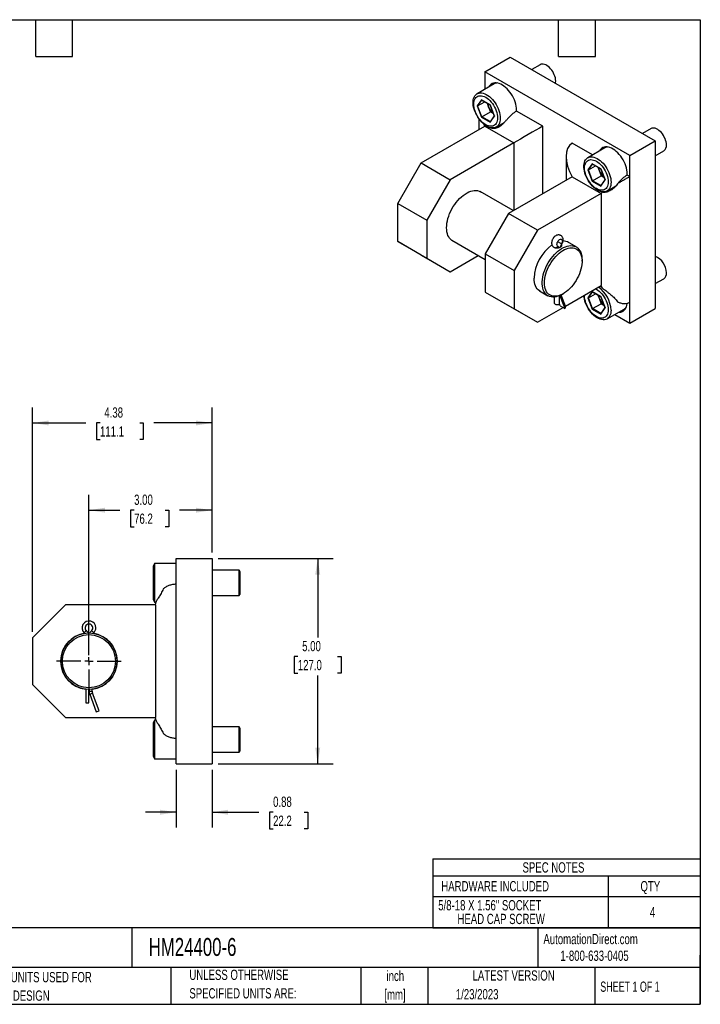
# Model space of a CAD drawing. Header units: inches. Extents: x 0.7 to 32.3, y 0.7 to 24.8.
# Tile 2 of 2: x 15.7 to 32.3, y 0.7 to 24.8. Entities that reach past the tile are written whole.
import ezdxf

# ---------------------------------------------------------------- set-up
doc = ezdxf.new("R2010")
doc.units = ezdxf.units.IN
doc.header["$LTSCALE"] = 3
doc.header["$MEASUREMENT"] = 0
doc.linetypes.add('CENTERX2', pattern=[0.8, 0.5, -0.1, 0.1, -0.1])
doc.layers.add('CENTER', color=40, linetype='CENTERX2')
doc.layers.add('DIMENSIONS', color=140, linetype='Continuous', lineweight=25)
doc.layers.add('TEXT', color=140, linetype='Continuous', lineweight=25)
doc.styles.add('SLDTEXTSTYLE0', font='TXT', dxfattribs={"width": 0.7})
doc.styles.add('SLDTEXTSTYLE1', font='TXT', dxfattribs={"width": 0.65})
doc.dimstyles.new('SLDDIMSTYLE0', dxfattribs={"dimtxt": 0.254883, "dimasz": 0.39, "dimexe": 0, "dimexo": 0.0625, "dimgap": 0.063721, "dimtad": 0, "dimtih": 1, "dimtoh": 1, "dimrnd": 1e-09, "dimzin": 12, "dimdsep": 46, "dimtxsty": 'SLDTEXTSTYLE0', "dimsah": 1, "dimcen": 0.09, "dimadec": 0, "dimazin": 3, "dimtfac": 1, "dimtofl": 0, "dimtmove": 0, "dimatfit": 3, "dimfxl": 0, "dimfrac": 2, "dimtolj": 1, "dimtzin": 12, "dimarcsym": 0})
doc.dimstyles.new('SLDDIMSTYLE1', dxfattribs={"dimtxt": 0.254883, "dimasz": 0.39, "dimexe": 0, "dimexo": 0.0625, "dimgap": 0.063721, "dimtad": 0, "dimtih": 1, "dimtoh": 1, "dimrnd": 1e-09, "dimzin": 4, "dimdsep": 46, "dimtxsty": 'SLDTEXTSTYLE0', "dimsah": 1, "dimcen": 0.09, "dimadec": 0, "dimazin": 1, "dimtfac": 1, "dimtofl": 0, "dimtmove": 0, "dimatfit": 3, "dimfxl": 0, "dimfrac": 2, "dimtolj": 1, "dimtzin": 12, "dimarcsym": 0})
doc.dimstyles.new('SLDDIMSTYLE2', dxfattribs={"dimtxt": 0.254883, "dimasz": 0.39, "dimexe": 0, "dimexo": 0.0625, "dimgap": 0.063721, "dimtad": 0, "dimtih": 1, "dimtoh": 1, "dimrnd": 1e-09, "dimdsep": 46, "dimtxsty": 'SLDTEXTSTYLE0', "dimsah": 1, "dimcen": 0.09, "dimadec": 0, "dimazin": 2, "dimtfac": 1, "dimtmove": 0, "dimatfit": 0, "dimfxl": 0, "dimfrac": 2, "dimtolj": 1, "dimtzin": 12, "dimarcsym": 0})

# ---------------------------------------------------------------- blocks, each defined once
blk = doc.blocks.new('SW_NOTE_0')
at = {"layer": 'TEXT', "color": 0, "char_height": 0.25, "attachment_point": 2, "style": 'SLDTEXTSTYLE0'}
for s, insert in [('inch', (0.375, 0.322)), ('[mm]', (0.367, -0.129))]:
    blk.add_mtext(s, dxfattribs=dict(at, insert=insert))
blk = doc.blocks.new('SW_NOTE_0_1')
at = {"layer": 'TEXT', "color": 0, "char_height": 0.25, "attachment_point": 1, "style": 'SLDTEXTSTYLE0'}
for s, insert in [('UNLESS OTHERWISE', (0, 0.322)), ('SPECIFIED UNITS ARE:', (0, -0.129))]:
    blk.add_mtext(s, dxfattribs=dict(at, insert=insert))
blk = doc.blocks.new('SW_NOTE_0_5')
at = {"layer": 'TEXT', "color": 0, "char_height": 0.25, "attachment_point": 1, "style": 'SLDTEXTSTYLE0'}
for s, insert in [('INCH UNITS USED FOR', (0, 0.322)), ('PART DESIGN', (0, -0.129))]:
    blk.add_mtext(s, dxfattribs=dict(at, insert=insert))
blk = doc.blocks.new('SW_TABLEANNOTATION_0')
at = {"layer": 'TEXT', "color": 0}
for p, q in [((0, 0), (0, -0.413)), ((0, 0), (4.28, 0)), ((4.28, 0), (6.525, 0)), ((6.525, 0), (6.525, -0.413)), ((0, -0.413), (0, -0.915)), ((0, -0.413), (4.28, -0.413)), ((4.28, -0.413), (4.28, -0.915)), ((4.28, -0.413), (6.525, -0.413)), ((6.525, -0.413), (6.525, -0.915)), ((0, -0.915), (0, -1.676)), ((0, -0.915), (4.28, -0.915)), ((4.28, -0.915), (4.28, -1.676)), ((4.28, -0.915), (6.525, -0.915)), ((6.525, -0.915), (6.525, -1.676)), ((0, -1.676), (4.28, -1.676)), ((4.28, -1.676), (6.525, -1.676))]:
    blk.add_line(p, q, dxfattribs=at)
at = {"layer": 'TEXT', "color": 0, "char_height": 0.25, "attachment_point": 1, "style": 'SLDTEXTSTYLE0'}
for s, insert in [('SPEC NOTES', (2.19, -0.082)), ('HARDWARE INCLUDED', (0.209, -0.54)), ('QTY', (5.066, -0.54)), ('5/8-18 X 1.56" SOCKET', (0.134, -1.004)), ('4', (5.296, -1.171)), ('HEAD CAP SCREW', (0.603, -1.338))]:
    blk.add_mtext(s, dxfattribs=dict(at, insert=insert))
blk = doc.blocks.new('_D_3')
at = {"layer": 'DIMENSIONS'}
for p, q in [((19.473, 6.463), (19.473, 5.057)), ((20.348, 6.463), (20.348, 5.057)), ((19.473, 5.432), (18.723, 5.432)), ((20.348, 5.432), (21.493, 5.432)), ((21.838, 5.432), (21.753, 5.432)), ((21.753, 5.432), (21.753, 5.027)), ((22.596, 5.432), (22.681, 5.432)), ((22.681, 5.432), (22.681, 5.027)), ((21.753, 5.027), (21.838, 5.027)), ((22.681, 5.027), (22.596, 5.027))]:
    blk.add_line(p, q, dxfattribs=at)
for points in [[(19.473, 5.432), (19.083, 5.492), (19.083, 5.372)], [(20.348, 5.432), (20.738, 5.372), (20.738, 5.492)]]:
    blk.add_solid(points, dxfattribs=at)
at = {"layer": 'DIMENSIONS', "char_height": 0.25, "attachment_point": 1, "style": 'SLDTEXTSTYLE0'}
for s, insert in [('0.88', (21.838, 5.812)), ('22.2', (21.838, 5.349))]:
    blk.add_mtext(s, dxfattribs=dict(at, insert=insert))
blk = doc.blocks.new('_D_4')
at = {"layer": 'DIMENSIONS'}
for p, q in [((17.348, 9.263), (17.348, 13.169)), ((20.348, 11.763), (20.348, 13.169)), ((17.348, 12.794), (18.104, 12.794)), ((18.449, 12.794), (18.363, 12.794)), ((18.363, 12.794), (18.363, 12.389)), ((19.206, 12.794), (19.292, 12.794)), ((19.292, 12.794), (19.292, 12.389)), ((20.348, 12.794), (19.552, 12.794)), ((18.363, 12.389), (18.449, 12.389)), ((19.292, 12.389), (19.206, 12.389))]:
    blk.add_line(p, q, dxfattribs=at)
for points in [[(17.348, 12.794), (17.738, 12.734), (17.738, 12.854)], [(20.348, 12.794), (19.958, 12.854), (19.958, 12.734)]]:
    blk.add_solid(points, dxfattribs=at)
at = {"layer": 'DIMENSIONS', "char_height": 0.25, "attachment_point": 1, "style": 'SLDTEXTSTYLE0'}
for s, insert in [('3.00', (18.449, 13.174)), ('76.2', (18.449, 12.712))]:
    blk.add_mtext(s, dxfattribs=dict(at, insert=insert))
blk = doc.blocks.new('_D_5')
at = {"layer": 'DIMENSIONS'}
for p, q in [((15.973, 9.833), (15.973, 15.295)), ((20.348, 11.763), (20.348, 15.295)), ((15.973, 14.92), (17.272, 14.92)), ((17.617, 14.92), (17.531, 14.92)), ((17.531, 14.92), (17.531, 14.515)), ((18.586, 14.92), (18.672, 14.92)), ((18.672, 14.92), (18.672, 14.515)), ((20.348, 14.92), (18.932, 14.92)), ((17.531, 14.515), (17.617, 14.515)), ((18.672, 14.515), (18.586, 14.515))]:
    blk.add_line(p, q, dxfattribs=at)
for points in [[(15.973, 14.92), (16.363, 14.86), (16.363, 14.98)], [(20.348, 14.92), (19.958, 14.98), (19.958, 14.86)]]:
    blk.add_solid(points, dxfattribs=at)
at = {"layer": 'DIMENSIONS', "char_height": 0.25, "attachment_point": 1, "style": 'SLDTEXTSTYLE0'}
for s, insert in [('4.38', (17.723, 15.3)), ('111.1', (17.617, 14.838))]:
    blk.add_mtext(s, dxfattribs=dict(at, insert=insert))
blk = doc.blocks.new('_D_6')
at = {"layer": 'DIMENSIONS'}
for p, q in [((20.498, 11.613), (23.301, 11.613)), ((22.926, 11.613), (22.926, 9.689)), ((22.441, 9.226), (22.355, 9.226)), ((22.355, 9.226), (22.355, 8.821)), ((23.41, 9.226), (23.496, 9.226)), ((23.496, 9.226), (23.496, 8.821)), ((22.355, 8.821), (22.441, 8.821)), ((22.926, 6.613), (22.926, 8.764)), ((23.496, 8.821), (23.41, 8.821)), ((20.498, 6.613), (23.301, 6.613))]:
    blk.add_line(p, q, dxfattribs=at)
for points in [[(22.926, 11.613), (22.866, 11.223), (22.986, 11.223)], [(22.926, 6.613), (22.986, 7.003), (22.866, 7.003)]]:
    blk.add_solid(points, dxfattribs=at)
at = {"layer": 'DIMENSIONS', "char_height": 0.25, "attachment_point": 1, "style": 'SLDTEXTSTYLE0'}
for s, insert in [('5.00', (22.547, 9.606)), ('127.0', (22.441, 9.144))]:
    blk.add_mtext(s, dxfattribs=dict(at, insert=insert))
blk = doc.blocks.new('SW_CENTERMARKSYMBOL_4')
at = {"layer": 'CENTER', "color": 0}
for p, q in [((0, 0.2), (0, 0.788)), ((-0.2, 0), (-0.788, 0)), ((0, 0), (-0.1, 0)), ((0, 0), (0, 0.1)), ((0, 0), (0, -0.1)), ((0, 0), (0.1, 0)), ((0.2, 0), (0.788, 0)), ((0, -0.2), (0, -0.788))]:
    blk.add_line(p, q, dxfattribs=at)

msp = doc.modelspace()

# ---------------------------------------------------------------- linework, layer by layer
for p, q in [((27.002, 23.478), (27.621, 23.835)), ((27.621, 23.835), (31.156, 21.794)), ((28.353, 23.653), (28.145, 23.533)), ((27.002, 23.478), (27.002, 23.055)), ((30.538, 21.437), (27.002, 23.478)), ((27.23, 23.186), (26.812, 22.945)), ((26.916, 22.798), (26.81, 22.647)), ((26.81, 22.647), (26.916, 22.374)), ((26.825, 22.647), (26.925, 22.789)), ((26.825, 22.647), (26.999, 22.747)), ((26.927, 22.384), (26.825, 22.647)), ((27.128, 22.676), (26.916, 22.798)), ((26.921, 22.792), (27.127, 22.673)), ((27.056, 22.714), (27.086, 22.636)), ((27.086, 22.636), (27.137, 22.505)), ((27.127, 22.673), (27.231, 22.406)), ((27.234, 22.402), (27.128, 22.676)), ((26.856, 22.336), (26.856, 22.073)), ((26.916, 22.374), (27.128, 22.251)), ((26.927, 22.384), (27.137, 22.505)), ((27.131, 22.266), (26.927, 22.384)), ((27.128, 22.251), (27.234, 22.402)), ((27.23, 22.408), (27.129, 22.264)), ((27.137, 22.505), (27.209, 22.464)), ((28.411, 22.154), (27.773, 22.523)), ((25.445, 21.258), (26.997, 22.154)), ((26.997, 22.154), (27.704, 21.746)), ((27.281, 22.133), (27.471, 22.242)), ((28.411, 20.509), (28.411, 22.154)), ((31.053, 22.094), (30.845, 21.974)), ((27.704, 21.746), (26.152, 20.85)), ((27.704, 21.746), (27.704, 20.101)), ((29.627, 21.452), (29.129, 21.74)), ((29.93, 21.627), (29.512, 21.386)), ((30.538, 21.437), (31.156, 21.794)), ((31.156, 21.794), (31.156, 17.711)), ((28.982, 21.416), (28.982, 20.839)), ((30.538, 17.354), (30.538, 21.437)), ((31.156, 21.434), (31.364, 21.554)), ((24.876, 20.272), (25.445, 21.258)), ((25.445, 21.258), (26.152, 20.85)), ((29.616, 21.24), (29.51, 21.089)), ((29.525, 21.088), (29.625, 21.231)), ((29.525, 21.088), (29.699, 21.188)), ((29.828, 21.117), (29.616, 21.24)), ((29.621, 21.233), (29.827, 21.114)), ((29.756, 21.155), (29.786, 21.078)), ((29.129, 20.923), (27.577, 20.028)), ((29.129, 20.923), (29.836, 20.515)), ((29.51, 21.089), (29.616, 20.815)), ((29.627, 20.825), (29.525, 21.088)), ((29.627, 20.825), (29.837, 20.946)), ((29.786, 21.078), (29.837, 20.946)), ((29.827, 21.114), (29.931, 20.847)), ((29.934, 20.843), (29.828, 21.117)), ((29.837, 20.946), (29.909, 20.905)), ((30.538, 20.927), (30.473, 20.964)), ((30.538, 17.865), (30.538, 20.927)), ((26.152, 20.85), (25.583, 19.864)), ((29.616, 20.815), (29.828, 20.692)), ((29.831, 20.707), (29.627, 20.825)), ((29.828, 20.692), (29.934, 20.843)), ((29.93, 20.849), (29.829, 20.705)), ((29.981, 20.574), (30.195, 20.697)), ((27.695, 20.096), (26.886, 20.563)), ((29.836, 20.515), (28.284, 19.619)), ((29.836, 20.515), (29.836, 18.27)), ((24.876, 20.272), (25.583, 19.864)), ((24.876, 19.342), (24.876, 20.272)), ((27.577, 20.028), (27.007, 19.041)), ((28.284, 19.619), (27.577, 20.028)), ((25.583, 19.864), (25.583, 18.934)), ((28.284, 19.619), (27.715, 18.633)), ((24.876, 19.342), (25.583, 18.934)), ((25.445, 19.013), (24.876, 19.342)), ((26.198, 19.372), (27.007, 18.905)), ((28.783, 19.229), (28.776, 19.233)), ((28.87, 19.283), (28.777, 19.337)), ((28.777, 19.232), (28.78, 19.231)), ((28.855, 19.232), (28.856, 19.23)), ((28.856, 19.23), (28.856, 19.227)), ((29.229, 19.21), (29.017, 19.332)), ((25.445, 19.013), (26.152, 18.605)), ((26.152, 18.605), (26.84, 19.002)), ((27.007, 19.041), (27.715, 18.633)), ((27.007, 19.041), (27.007, 18.111)), ((28.715, 19.186), (28.716, 19.186)), ((25.583, 18.934), (26.152, 18.605)), ((29.371, 18.863), (29.371, 18.895)), ((27.715, 18.633), (27.715, 17.703)), ((28.964, 17.767), (29.836, 18.27)), ((31.156, 18.316), (31.364, 18.436)), ((27.007, 18.111), (27.715, 17.703)), ((27.007, 18.111), (27.577, 17.782)), ((28.33, 18.141), (28.541, 18.019)), ((28.822, 17.816), (28.822, 18.021)), ((28.822, 18.01), (28.838, 18)), ((28.838, 18), (28.95, 17.711)), ((28.964, 17.767), (28.859, 18.039)), ((28.885, 18.053), (28.914, 18.07)), ((29.394, 18.015), (29.418, 18.001)), ((29.433, 18.015), (29.434, 18.038)), ((29.616, 18.122), (29.51, 17.971)), ((29.525, 17.97), (29.625, 18.113)), ((29.525, 17.97), (29.699, 18.07)), ((29.828, 17.999), (29.616, 18.122)), ((29.621, 18.115), (29.827, 17.996)), ((29.756, 18.038), (29.786, 17.96)), ((27.577, 17.782), (28.284, 17.374)), ((28.692, 17.988), (28.692, 17.85)), ((28.839, 17.774), (28.822, 17.82)), ((28.839, 17.774), (28.95, 17.711)), ((29.51, 17.971), (29.616, 17.697)), ((29.627, 17.707), (29.525, 17.97)), ((29.627, 17.707), (29.837, 17.828)), ((29.786, 17.96), (29.837, 17.828)), ((29.827, 17.997), (29.931, 17.729)), ((29.934, 17.726), (29.828, 17.999)), ((29.837, 17.828), (29.909, 17.787)), ((27.715, 17.703), (28.284, 17.374)), ((28.284, 17.374), (28.909, 17.734)), ((29.616, 17.697), (29.828, 17.575)), ((29.831, 17.589), (29.627, 17.707)), ((29.828, 17.575), (29.934, 17.726)), ((29.93, 17.731), (29.829, 17.587)), ((29.981, 17.456), (30.399, 17.697)), ((30.171, 17.566), (30.538, 17.354)), ((30.538, 17.354), (31.156, 17.711)), ((19.473, 6.613), (19.473, 11.613)), ((19.473, 11.613), (20.348, 11.613)), ((20.348, 11.613), (20.348, 6.613)), ((18.945, 11.492), (18.911, 11.432)), ((18.911, 11.432), (18.911, 10.614)), ((19.473, 11.492), (18.945, 11.492)), ((18.945, 11.492), (18.945, 11.023)), ((21.013, 11.334), (20.348, 11.334)), ((21.036, 11.294), (21.013, 11.334)), ((21.013, 11.023), (21.013, 11.334)), ((21.036, 10.751), (21.036, 11.294)), ((18.945, 11.023), (18.945, 10.554)), ((19.473, 7.238), (19.473, 10.988)), ((21.013, 10.711), (21.013, 11.023)), ((18.911, 10.614), (18.945, 10.554)), ((20.348, 10.711), (21.013, 10.711)), ((21.013, 10.711), (21.036, 10.751)), ((16.779, 10.488), (15.973, 9.683)), ((18.973, 10.488), (16.779, 10.488)), ((18.945, 10.554), (18.981, 10.554)), ((18.973, 10.488), (18.973, 7.738)), ((17.234, 9.804), (17.284, 9.858)), ((17.463, 9.804), (17.412, 9.858)), ((15.973, 9.683), (15.973, 8.544)), ((15.973, 8.544), (16.779, 7.738)), ((17.27, 8.43), (17.27, 8.096)), ((17.343, 8.096), (17.343, 8.426)), ((17.353, 8.425), (17.343, 8.425)), ((17.353, 8.426), (17.353, 8.384)), ((17.426, 8.384), (17.426, 8.43)), ((17.353, 8.384), (17.426, 8.384)), ((17.366, 8.31), (17.435, 8.335)), ((17.366, 8.31), (17.524, 7.876)), ((17.593, 7.901), (17.435, 8.335)), ((17.27, 8.096), (17.343, 8.096)), ((16.779, 7.738), (18.973, 7.738)), ((17.524, 7.876), (17.593, 7.901)), ((18.945, 7.673), (18.911, 7.613)), ((18.911, 7.613), (18.911, 6.795)), ((18.981, 7.673), (18.945, 7.673)), ((18.945, 7.673), (18.945, 7.204)), ((21.013, 7.516), (20.348, 7.516)), ((21.036, 7.476), (21.013, 7.516)), ((21.013, 7.204), (21.013, 7.516)), ((21.036, 6.932), (21.036, 7.476)), ((18.945, 7.204), (18.945, 6.735)), ((21.013, 6.892), (21.013, 7.204)), ((18.911, 6.795), (18.945, 6.735)), ((18.945, 6.735), (19.473, 6.735)), ((20.348, 6.892), (21.013, 6.892)), ((21.013, 6.892), (21.036, 6.932)), ((19.473, 6.613), (20.348, 6.613))]:
    msp.add_line(p, q)
at = {"flags": 128}
for points in [[(28.729, 23.255), (28.727, 23.292), (28.72, 23.331), (28.71, 23.37), (28.695, 23.41), (28.677, 23.449), (28.656, 23.487), (28.632, 23.523), (28.605, 23.556), (28.577, 23.586), (28.547, 23.611), (28.516, 23.633), (28.485, 23.649), (28.455, 23.661), (28.426, 23.666), (28.398, 23.667), (28.373, 23.662), (28.353, 23.653)], [(27.773, 22.521), (27.773, 22.55), (27.771, 22.596), (27.765, 22.644), (27.754, 22.694), (27.74, 22.744), (27.721, 22.794), (27.699, 22.844), (27.673, 22.893), (27.645, 22.94), (27.613, 22.984), (27.58, 23.026), (27.544, 23.065), (27.507, 23.1), (27.468, 23.131), (27.43, 23.157), (27.391, 23.178), (27.352, 23.194), (27.314, 23.205), (27.278, 23.21), (27.243, 23.21), (27.211, 23.204), (27.18, 23.193), (27.153, 23.176), (27.129, 23.155), (27.109, 23.128), (27.099, 23.11)], [(28.723, 23.199), (28.727, 23.221), (28.729, 23.255)], [(27.378, 22.347), (27.376, 22.305), (27.37, 22.266), (27.359, 22.23), (27.344, 22.198), (27.326, 22.171), (27.303, 22.148), (27.278, 22.131), (27.249, 22.119), (27.218, 22.112), (27.184, 22.111), (27.149, 22.115), (27.113, 22.125), (27.075, 22.141), (27.037, 22.162), (26.999, 22.187), (26.962, 22.217), (26.926, 22.251), (26.892, 22.289), (26.859, 22.331), (26.829, 22.375), (26.802, 22.421), (26.778, 22.469), (26.758, 22.517), (26.741, 22.566), (26.728, 22.615), (26.72, 22.662), (26.716, 22.708), (26.716, 22.752), (26.72, 22.793), (26.728, 22.83), (26.741, 22.864), (26.758, 22.894), (26.778, 22.919), (26.802, 22.939), (26.829, 22.954), (26.859, 22.963), (26.892, 22.967), (26.926, 22.965), (26.962, 22.958), (26.999, 22.945), (27.037, 22.927), (27.075, 22.904), (27.113, 22.876), (27.149, 22.844), (27.184, 22.808), (27.218, 22.768), (27.249, 22.725), (27.278, 22.68), (27.303, 22.633), (27.326, 22.585), (27.344, 22.536), (27.359, 22.487), (27.37, 22.439), (27.376, 22.392), (27.378, 22.347)], [(26.733, 22.692), (26.735, 22.731), (26.741, 22.767), (26.752, 22.799), (26.766, 22.828), (26.784, 22.852), (26.806, 22.871), (26.83, 22.885), (26.858, 22.894), (26.888, 22.898), (26.92, 22.896), (26.953, 22.889), (26.987, 22.876), (27.022, 22.859), (27.057, 22.836), (27.091, 22.809), (27.125, 22.778), (27.157, 22.743), (27.186, 22.705), (27.214, 22.664), (27.239, 22.621), (27.26, 22.577), (27.278, 22.532), (27.293, 22.487), (27.303, 22.443), (27.309, 22.399), (27.311, 22.358), (27.309, 22.319), (27.303, 22.283), (27.293, 22.25), (27.278, 22.222), (27.26, 22.198), (27.239, 22.178), (27.214, 22.164), (27.186, 22.155), (27.157, 22.151), (27.125, 22.153), (27.091, 22.16), (27.057, 22.173), (27.022, 22.191), (26.987, 22.213), (26.953, 22.24), (26.92, 22.272), (26.888, 22.307), (26.858, 22.345), (26.83, 22.385), (26.806, 22.428), (26.784, 22.472), (26.766, 22.517), (26.752, 22.562), (26.741, 22.607), (26.735, 22.65), (26.733, 22.692)], [(31.429, 21.697), (31.427, 21.733), (31.42, 21.772), (31.41, 21.811), (31.395, 21.851), (31.377, 21.89), (31.356, 21.928), (31.332, 21.964), (31.305, 21.997), (31.277, 22.027), (31.247, 22.053), (31.216, 22.074), (31.185, 22.091), (31.155, 22.102), (31.126, 22.108), (31.098, 22.108), (31.073, 22.103), (31.053, 22.094)], [(30.473, 20.964), (30.473, 20.992), (30.471, 21.038), (30.465, 21.086), (30.454, 21.135), (30.44, 21.185), (30.421, 21.236), (30.399, 21.285), (30.373, 21.334), (30.345, 21.381), (30.313, 21.426), (30.28, 21.468), (30.244, 21.506), (30.207, 21.541), (30.168, 21.572), (30.13, 21.598), (30.091, 21.619), (30.052, 21.635), (30.014, 21.646), (29.978, 21.652), (29.943, 21.651), (29.911, 21.645), (29.88, 21.634), (29.853, 21.618), (29.829, 21.596), (29.809, 21.569), (29.799, 21.552)], [(30.078, 20.789), (30.076, 20.746), (30.07, 20.707), (30.059, 20.671), (30.044, 20.639), (30.026, 20.612), (30.003, 20.59), (29.978, 20.572), (29.949, 20.56), (29.918, 20.553), (29.884, 20.552), (29.849, 20.557), (29.813, 20.567), (29.775, 20.582), (29.737, 20.603), (29.699, 20.628), (29.662, 20.658), (29.626, 20.693), (29.592, 20.731), (29.559, 20.772), (29.529, 20.816), (29.502, 20.862), (29.478, 20.91), (29.458, 20.959), (29.441, 21.007), (29.428, 21.056), (29.42, 21.104), (29.416, 21.149), (29.416, 21.193), (29.42, 21.234), (29.428, 21.272), (29.441, 21.306), (29.458, 21.335), (29.478, 21.36), (29.502, 21.38), (29.529, 21.395), (29.559, 21.404), (29.592, 21.408), (29.626, 21.406), (29.662, 21.399), (29.699, 21.386), (29.737, 21.368), (29.775, 21.345), (29.813, 21.317), (29.849, 21.285), (29.884, 21.249), (29.918, 21.209), (29.949, 21.167), (29.978, 21.121), (30.003, 21.074), (30.026, 21.026), (30.044, 20.977), (30.059, 20.929), (30.07, 20.88), (30.076, 20.834), (30.078, 20.789)], [(29.433, 21.133), (29.435, 21.172), (29.441, 21.208), (29.452, 21.241), (29.466, 21.269), (29.484, 21.293), (29.506, 21.312), (29.53, 21.327), (29.558, 21.336), (29.588, 21.339), (29.62, 21.337), (29.653, 21.33), (29.687, 21.318), (29.722, 21.3), (29.757, 21.277), (29.791, 21.25), (29.825, 21.219), (29.857, 21.184), (29.886, 21.146), (29.914, 21.105), (29.939, 21.063), (29.96, 21.018), (29.978, 20.973), (29.993, 20.928), (30.003, 20.884), (30.009, 20.841), (30.011, 20.799), (30.009, 20.76), (30.003, 20.724), (29.993, 20.691), (29.978, 20.663), (29.96, 20.639), (29.939, 20.62), (29.914, 20.605), (29.886, 20.596), (29.857, 20.593), (29.825, 20.595), (29.791, 20.602), (29.757, 20.614), (29.722, 20.632), (29.687, 20.655), (29.653, 20.682), (29.62, 20.713), (29.588, 20.748), (29.558, 20.786), (29.53, 20.827), (29.506, 20.87), (29.484, 20.914), (29.466, 20.959), (29.452, 21.004), (29.441, 21.048), (29.435, 21.092), (29.433, 21.133)], [(26.068, 19.679), (26.071, 19.733), (26.077, 19.789), (26.088, 19.846), (26.102, 19.904), (26.121, 19.963), (26.143, 20.022), (26.17, 20.08), (26.199, 20.137), (26.232, 20.193), (26.267, 20.247), (26.305, 20.298), (26.345, 20.346), (26.387, 20.391), (26.431, 20.431), (26.475, 20.468), (26.521, 20.501), (26.566, 20.528), (26.612, 20.551), (26.657, 20.568), (26.701, 20.58), (26.744, 20.587), (26.785, 20.588), (26.824, 20.583), (26.861, 20.573), (26.895, 20.558), (26.912, 20.548)], [(26.224, 19.357), (26.199, 19.371), (26.17, 19.395), (26.143, 19.423), (26.121, 19.455), (26.102, 19.493), (26.088, 19.534), (26.077, 19.579), (26.071, 19.628), (26.068, 19.679)], [(28.885, 18.053), (28.874, 18.047), (28.828, 18.024), (28.783, 18.007), (28.739, 17.995), (28.697, 17.988), (28.655, 17.987), (28.616, 17.992), (28.58, 18.002), (28.545, 18.017), (28.514, 18.038), (28.487, 18.063), (28.462, 18.094), (28.442, 18.129), (28.425, 18.168), (28.412, 18.211), (28.404, 18.258), (28.4, 18.308), (28.4, 18.361), (28.404, 18.415), (28.412, 18.472), (28.425, 18.53), (28.442, 18.589), (28.462, 18.647), (28.487, 18.706), (28.514, 18.764), (28.545, 18.82), (28.58, 18.875), (28.616, 18.927), (28.655, 18.977), (28.697, 19.023), (28.739, 19.066), (28.783, 19.105), (28.828, 19.139), (28.874, 19.169), (28.919, 19.194), (28.965, 19.214), (29.009, 19.229), (29.053, 19.238), (29.095, 19.242), (29.135, 19.24), (29.173, 19.233), (29.208, 19.221), (29.241, 19.203), (29.27, 19.18), (29.296, 19.151), (29.319, 19.119), (29.338, 19.081), (29.352, 19.04), (29.363, 18.995), (29.369, 18.947), (29.371, 18.895), (29.371, 18.895)], [(28.78, 19.231), (28.769, 19.24), (28.761, 19.254), (28.759, 19.273), (28.761, 19.294), (28.767, 19.317), (28.778, 19.339), (28.791, 19.359), (28.808, 19.377), (28.825, 19.389), (28.842, 19.397), (28.859, 19.398), (28.872, 19.394), (28.883, 19.384), (28.889, 19.368), (28.891, 19.349), (28.889, 19.328), (28.882, 19.305), (28.87, 19.283)], [(28.86, 19.236), (28.861, 19.238), (28.866, 19.251), (28.877, 19.272), (28.877, 19.272)], [(28.88, 19.276), (28.878, 19.278), (28.87, 19.283)], [(28.456, 18.334), (28.458, 18.386), (28.464, 18.441), (28.475, 18.496), (28.489, 18.553), (28.508, 18.61), (28.53, 18.667), (28.556, 18.723), (28.586, 18.778), (28.618, 18.832), (28.653, 18.883), (28.691, 18.932), (28.731, 18.977), (28.772, 19.019), (28.815, 19.058), (28.858, 19.091), (28.902, 19.12), (28.947, 19.145), (28.991, 19.164), (29.034, 19.178), (29.076, 19.186), (29.116, 19.189), (29.155, 19.187), (29.191, 19.179), (29.225, 19.165), (29.256, 19.147), (29.284, 19.123), (29.308, 19.094), (29.329, 19.061), (29.345, 19.023), (29.358, 18.981), (29.367, 18.936), (29.371, 18.888), (29.371, 18.837), (29.367, 18.783), (29.358, 18.728), (29.345, 18.672), (29.329, 18.615), (29.308, 18.558), (29.284, 18.501), (29.256, 18.446), (29.225, 18.391), (29.191, 18.339), (29.155, 18.289), (29.116, 18.242), (29.076, 18.198), (29.034, 18.158), (28.991, 18.122), (28.947, 18.09), (28.902, 18.063), (28.858, 18.042), (28.815, 18.025), (28.772, 18.014), (28.731, 18.008), (28.691, 18.008), (28.653, 18.013), (28.618, 18.024), (28.586, 18.04), (28.556, 18.061), (28.53, 18.087), (28.508, 18.119), (28.489, 18.154), (28.475, 18.194), (28.464, 18.237), (28.458, 18.284), (28.456, 18.334)], [(28.356, 18.126), (28.331, 18.141), (28.301, 18.164), (28.275, 18.192), (28.253, 18.225), (28.234, 18.262), (28.219, 18.303), (28.209, 18.348), (28.202, 18.397), (28.2, 18.448)], [(30.078, 17.671), (30.076, 17.628), (30.07, 17.589), (30.059, 17.553), (30.044, 17.522), (30.026, 17.494), (30.003, 17.472), (29.978, 17.454), (29.949, 17.442), (29.918, 17.435), (29.884, 17.434), (29.849, 17.439), (29.813, 17.449), (29.775, 17.464), (29.737, 17.485), (29.699, 17.51), (29.662, 17.541), (29.626, 17.575), (29.592, 17.613), (29.559, 17.654), (29.529, 17.698), (29.502, 17.744), (29.478, 17.792), (29.458, 17.841), (29.441, 17.89), (29.428, 17.938), (29.42, 17.986), (29.416, 18.027)], [(29.702, 18.193), (29.722, 18.182), (29.757, 18.16), (29.791, 18.132), (29.825, 18.101), (29.857, 18.066), (29.886, 18.028), (29.914, 17.987), (29.939, 17.945), (29.96, 17.9), (29.978, 17.856), (29.993, 17.81), (30.003, 17.766), (30.009, 17.723), (30.011, 17.681), (30.009, 17.642), (30.003, 17.606), (29.993, 17.574), (29.978, 17.545), (29.96, 17.521), (29.939, 17.502), (29.914, 17.487), (29.886, 17.478), (29.857, 17.475), (29.825, 17.477), (29.791, 17.484), (29.757, 17.497), (29.722, 17.514), (29.687, 17.537), (29.653, 17.564), (29.62, 17.595), (29.588, 17.63), (29.558, 17.668), (29.53, 17.709), (29.506, 17.752), (29.484, 17.796), (29.466, 17.841), (29.452, 17.886), (29.441, 17.93), (29.435, 17.974), (29.433, 18.015), (29.433, 18.015)], [(28.692, 17.85), (28.693, 17.842), (28.701, 17.829), (28.715, 17.818), (28.734, 17.81), (28.756, 17.806), (28.779, 17.806), (28.802, 17.809), (28.822, 17.816)], [(30.268, 17.622), (30.28, 17.621), (30.313, 17.624), (30.345, 17.633), (30.373, 17.647), (30.399, 17.666), (30.421, 17.69), (30.44, 17.719), (30.454, 17.752), (30.465, 17.789), (30.471, 17.83), (30.472, 17.838)], [(17.234, 9.804), (17.242, 9.796), (17.245, 9.793)], [(17.325, 9.801), (17.364, 9.801), (17.371, 9.801)], [(17.452, 9.793), (17.454, 9.796), (17.463, 9.804)]]:
    msp.add_lwpolyline(points, dxfattribs=at)
for radius in [0.688, 0.647]:
    msp.add_circle((17.348, 9.113), radius)
for centre, radius, start, end in [((27.316, 23.049), 0.194, 129.3592, 153.2025), ((27.312, 23.042), 0.166, 93.7251, 119.6556), ((27.419, 22.767), 0.357, 189.5257, 201.507), ((27.469, 22.783), 0.406, 190.9579, 229.2128), ((27.466, 22.781), 0.407, 200.8928, 230.3943), ((30.016, 21.49), 0.194, 129.3592, 153.2025), ((30.012, 21.483), 0.166, 93.7251, 119.6556), ((31.274, 21.681), 0.156, 305.5048, 5.8073), ((30.119, 21.209), 0.357, 189.5257, 201.507), ((30.169, 21.224), 0.406, 190.9579, 229.2128), ((30.166, 21.223), 0.407, 200.8928, 230.3943), ((29.269, 18.396), 1.07, 126.1557, 177.1812), ((28.717, 19.263), 0.0706, 248.9803, 332.6883), ((28.746, 19.168), 0.0718, 20.3799, 61.6856), ((29.132, 19.124), 0.306, 148.7113, 164.8934), ((28.909, 19.11), 0.247, 56.8426, 89.9042), ((30.977, 18.569), 0.452, 1.3015, 66.6048), ((31.274, 18.563), 0.156, 305.5048, 5.8073), ((28.963, 18.048), 0.134, 189.6121, 200.7828), ((28.794, 18.043), 0.0615, 315.6842, 353.9657), ((30.119, 18.091), 0.357, 189.5257, 201.507), ((29.357, 17.638), 0.722, 2.5788, 55.1604), ((30.169, 18.106), 0.406, 190.9579, 229.2128), ((28.912, 17.75), 0.0543, 313.1538, 18.2042), ((30.166, 18.105), 0.407, 200.8928, 230.3943), ((30.323, 17.839), 0.192, 266.6896, 290.7379), ((30.314, 17.842), 0.167, 300.4353, 326.1733), ((17.348, 9.926), 0.167, 0, 226.8081), ((17.348, 9.926), 0.0938, 313.1919, 226.8081), ((17.156, 9.721), 0.188, 25.1456, 46.8081), ((17.541, 9.721), 0.188, 133.1919, 154.8544), ((17.348, 9.926), 0.167, 313.1919, 0), ((17.348, 9.113), 0.688, 98.706, 180), ((17.348, 9.113), 0.688, 276.5202, 81.294), ((17.348, 9.113), 0.688, 180, 263.4798), ((17.572, 8.384), 0.219, 180, 200), ((17.572, 8.384), 0.146, 180, 200)]:
    msp.add_arc(centre, radius, start, end)
for centre, major_axis, ratio, start_param, end_param in [((26.817, 22.651), (0.0108, -0.0013), 0.565682, 4.067487, 5.638283), ((26.923, 22.802), (-0.0025, 0.0112), 0.697888, 1.787979, 2.573459), ((27.135, 22.68), (0.00803, 0.00688), 0.218443, 2.432882, 3.064824), ((26.923, 22.378), (0.00803, 0.00688), 0.218443, 0.862085, 2.432882), ((27.242, 22.406), (0.0108, -0.0013), 0.565682, 3.435544, 4.067487), ((27.135, 22.255), (-0.0025, 0.0112), 0.697888, 0.568134, 1.787979), ((28.058, 21.95), (0.5, 0.289), 0.00007, 0.785358, 2.356154), ((29.482, 21.128), (-0.354, 0.612), 0.577335, 6.283145, 7.853941), ((29.623, 21.244), (-0.0025, 0.0112), 0.697888, 1.787979, 2.573459), ((29.517, 21.093), (0.0108, -0.0013), 0.565682, 4.067487, 5.638283), ((29.835, 21.121), (0.00803, 0.00688), 0.218443, 2.432882, 3.064824), ((29.623, 20.819), (0.00803, 0.00688), 0.218443, 0.862085, 2.432882), ((29.835, 20.697), (-0.0025, 0.0112), 0.697888, 0.568134, 1.787979), ((29.942, 20.848), (0.0108, -0.0013), 0.565682, 3.435544, 4.067487), ((29.623, 18.126), (-0.0025, 0.0112), 0.697888, 1.787979, 2.573459), ((29.517, 17.975), (0.0108, -0.0013), 0.565682, 4.067487, 5.638283), ((29.835, 18.003), (0.00803, 0.00688), 0.218443, 2.432882, 3.064824), ((29.623, 17.701), (0.00803, 0.00688), 0.218443, 0.862085, 2.432882), ((29.835, 17.579), (-0.0025, 0.0112), 0.697888, 0.568134, 1.787979), ((29.942, 17.73), (0.0108, -0.0013), 0.565682, 3.435544, 4.067487)]:
    msp.add_ellipse(centre, major_axis=major_axis, ratio=ratio, start_param=start_param, end_param=end_param)
for points, knots in [([(27.773, 22.523), (27.753, 22.51), (27.714, 22.486), (27.656, 22.436), (27.598, 22.38), (27.543, 22.32), (27.489, 22.26), (27.439, 22.208), (27.391, 22.165), (27.345, 22.132), (27.301, 22.11), (27.255, 22.098), (27.206, 22.095), (27.154, 22.104), (27.098, 22.124), (27.049, 22.152), (27.019, 22.175), (27.008, 22.183)], [0, 0, 0, 0, 0.074386, 0.148767, 0.223311, 0.297808, 0.368871, 0.439879, 0.501525, 0.563188, 0.622271, 0.681383, 0.746649, 0.811932, 0.884695, 0.957461, 1, 1, 1, 1]), ([(26.969, 22.211), (26.973, 22.204), (26.979, 22.192), (26.988, 22.175), (26.994, 22.164), (26.997, 22.157), (26.997, 22.155), (26.997, 22.154)], [0, 0, 0, 0, 0.358351, 0.656831, 0.896522, 0.958567, 1, 1, 1, 1]), ([(30.473, 20.964), (30.452, 20.952), (30.432, 20.939), (30.402, 20.916), (30.392, 20.908), (30.371, 20.891), (30.361, 20.882), (30.331, 20.854), (30.312, 20.834), (30.273, 20.794), (30.253, 20.773), (30.234, 20.751)], [0, 0, 0, 0, 0.25, 0.25, 0.375, 0.375, 0.5, 0.5, 0.75, 0.75, 1, 1, 1, 1]), ([(30.538, 20.927), (30.516, 20.914), (30.493, 20.901), (30.456, 20.879), (30.443, 20.872), (30.417, 20.857), (30.404, 20.85), (30.365, 20.827), (30.339, 20.812), (30.286, 20.781), (30.26, 20.766), (30.234, 20.751)], [0, 0, 0, 0, 0.25, 0.25, 0.375, 0.375, 0.5, 0.5, 0.75, 0.75, 1, 1, 1, 1]), ([(30.234, 20.751), (30.224, 20.734), (30.214, 20.719), (30.19, 20.689), (30.177, 20.675), (30.15, 20.648), (30.136, 20.635), (30.105, 20.612), (30.09, 20.601), (30.042, 20.573), (30.009, 20.558), (29.94, 20.541), (29.906, 20.538), (29.873, 20.542)], [0, 0, 0, 0, 0.125, 0.125, 0.25, 0.25, 0.375, 0.375, 0.5, 0.5, 0.75, 0.75, 1, 1, 1, 1]), ([(29.873, 20.542), (29.854, 20.548), (29.814, 20.558), (29.771, 20.579), (29.749, 20.596), (29.745, 20.598)], [0, 0, 0, 0, 0.463219, 0.926466, 1, 1, 1, 1]), ([(29.836, 20.515), (29.836, 20.517), (29.836, 20.518), (29.837, 20.519), (29.838, 20.52), (29.84, 20.522), (29.842, 20.523), (29.846, 20.526), (29.849, 20.528), (29.859, 20.534), (29.866, 20.538), (29.873, 20.542)], [0, 0, 0, 0, 0.0625, 0.0625, 0.125, 0.125, 0.25, 0.25, 0.5, 0.5, 1, 1, 1, 1]), ([(28.882, 19.28), (28.887, 19.289), (28.894, 19.302), (28.901, 19.322), (28.906, 19.339), (28.91, 19.359), (28.911, 19.38), (28.91, 19.402), (28.905, 19.424), (28.896, 19.445), (28.884, 19.464), (28.867, 19.481), (28.847, 19.493), (28.824, 19.502), (28.799, 19.505), (28.775, 19.502), (28.751, 19.495), (28.729, 19.484), (28.71, 19.471), (28.694, 19.457), (28.681, 19.443), (28.669, 19.428), (28.662, 19.416), (28.658, 19.409)], [0, 0, 0, 0, 0.062982, 0.08807, 0.129671, 0.172581, 0.218644, 0.266593, 0.315511, 0.364718, 0.414101, 0.464005, 0.515013, 0.567963, 0.623939, 0.675865, 0.729619, 0.784171, 0.835869, 0.882528, 0.91639, 0.953471, 1, 1, 1, 1]), ([(28.658, 19.409), (28.653, 19.4), (28.646, 19.387), (28.639, 19.367), (28.634, 19.35), (28.63, 19.33), (28.629, 19.309), (28.63, 19.287), (28.635, 19.265), (28.643, 19.244), (28.656, 19.225), (28.672, 19.209), (28.685, 19.201), (28.692, 19.197)], [0, 0, 0, 0, 0.122839, 0.171771, 0.252908, 0.336601, 0.42644, 0.51996, 0.615369, 0.711341, 0.807657, 0.904989, 1, 1, 1, 1]), ([(28.868, 19.255), (28.869, 19.254), (28.874, 19.246), (28.873, 19.231), (28.859, 19.211), (28.831, 19.194), (28.793, 19.182), (28.759, 19.179), (28.733, 19.181), (28.721, 19.184), (28.715, 19.186)], [0, 0, 0, 0, 0.024083, 0.186461, 0.348876, 0.511383, 0.674055, 0.836655, 0.918561, 1, 1, 1, 1]), ([(28.856, 19.225), (28.855, 19.223), (28.855, 19.219), (28.849, 19.212), (28.839, 19.204), (28.826, 19.197), (28.808, 19.19), (28.786, 19.185), (28.771, 19.184), (28.765, 19.184)], [0, 0, 0, 0, 0.131404, 0.281408, 0.407534, 0.530003, 0.684356, 0.86962, 1, 1, 1, 1]), ([(28.715, 19.186), (28.71, 19.188), (28.7, 19.191), (28.692, 19.197), (28.689, 19.199)], [0, 0, 0, 0, 0.56537, 1, 1, 1, 1]), ([(29.81, 18.255), (29.818, 18.249), (29.839, 18.234), (29.86, 18.216), (29.873, 18.205)], [0, 0, 0, 0, 0.368816, 1, 1, 1, 1]), ([(29.873, 18.205), (29.866, 18.215), (29.859, 18.226), (29.849, 18.242), (29.846, 18.247), (29.842, 18.256), (29.84, 18.258), (29.838, 18.263), (29.837, 18.264), (29.836, 18.267), (29.836, 18.268), (29.836, 18.27)], [0, 0, 0, 0, 0.5, 0.5, 0.75, 0.75, 0.875, 0.875, 0.9375, 0.9375, 1, 1, 1, 1]), ([(29.873, 18.205), (29.906, 18.179), (29.94, 18.153), (29.991, 18.113), (30.008, 18.099), (30.041, 18.072), (30.058, 18.058), (30.09, 18.031), (30.105, 18.017), (30.135, 17.989), (30.15, 17.976), (30.177, 17.948), (30.19, 17.933), (30.213, 17.904), (30.224, 17.889), (30.234, 17.874)], [0, 0, 0, 0, 0.25, 0.25, 0.375, 0.375, 0.5, 0.5, 0.625, 0.625, 0.75, 0.75, 0.875, 0.875, 1, 1, 1, 1]), ([(30.234, 17.874), (30.26, 17.862), (30.286, 17.852), (30.325, 17.841), (30.338, 17.838), (30.365, 17.834), (30.378, 17.833), (30.417, 17.83), (30.443, 17.832), (30.48, 17.84), (30.492, 17.844), (30.515, 17.853), (30.527, 17.858), (30.538, 17.865)], [0, 0, 0, 0, 0.25, 0.25, 0.375, 0.375, 0.5, 0.5, 0.75, 0.75, 0.875, 0.875, 1, 1, 1, 1]), ([(19.157, 10.875), (19.149, 10.856), (19.141, 10.837), (19.124, 10.801), (19.115, 10.783), (19.096, 10.75), (19.087, 10.734), (19.068, 10.702), (19.059, 10.687), (19.033, 10.645), (19.017, 10.62), (18.991, 10.576), (18.981, 10.558), (18.977, 10.545)], [0, 0, 0, 0, 0.125, 0.125, 0.25, 0.25, 0.375, 0.375, 0.5, 0.5, 0.75, 0.75, 1, 1, 1, 1]), ([(19.473, 10.988), (19.443, 10.988), (19.412, 10.986), (19.368, 10.977), (19.354, 10.974), (19.325, 10.966), (19.311, 10.962), (19.271, 10.947), (19.246, 10.934), (19.198, 10.907), (19.177, 10.892), (19.157, 10.875)], [0, 0, 0, 0, 0.25, 0.25, 0.375, 0.375, 0.5, 0.5, 0.75, 0.75, 1, 1, 1, 1]), ([(18.973, 10.488), (18.973, 10.49), (18.973, 10.492), (18.973, 10.494), (18.973, 10.496), (18.973, 10.499), (18.973, 10.502), (18.974, 10.509), (18.974, 10.513), (18.975, 10.527), (18.975, 10.536), (18.977, 10.545)], [0, 0, 0, 0, 0.0625, 0.0625, 0.125, 0.125, 0.25, 0.25, 0.5, 0.5, 1, 1, 1, 1]), ([(18.977, 7.682), (18.975, 7.691), (18.975, 7.7), (18.974, 7.713), (18.974, 7.718), (18.973, 7.725), (18.973, 7.727), (18.973, 7.731), (18.973, 7.732), (18.973, 7.735), (18.973, 7.737), (18.973, 7.738)], [0, 0, 0, 0, 0.5, 0.5, 0.75, 0.75, 0.875, 0.875, 0.9375, 0.9375, 1, 1, 1, 1]), ([(18.977, 7.682), (18.981, 7.669), (18.991, 7.651), (19.01, 7.619), (19.018, 7.607), (19.033, 7.581), (19.042, 7.568), (19.059, 7.54), (19.068, 7.525), (19.087, 7.493), (19.096, 7.477), (19.114, 7.444), (19.124, 7.426), (19.141, 7.39), (19.149, 7.371), (19.157, 7.351)], [0, 0, 0, 0, 0.25, 0.25, 0.375, 0.375, 0.5, 0.5, 0.625, 0.625, 0.75, 0.75, 0.875, 0.875, 1, 1, 1, 1]), ([(19.157, 7.351), (19.177, 7.335), (19.198, 7.32), (19.233, 7.299), (19.246, 7.293), (19.271, 7.281), (19.284, 7.275), (19.325, 7.26), (19.353, 7.252), (19.397, 7.244), (19.412, 7.242), (19.443, 7.239), (19.458, 7.238), (19.473, 7.238)], [0, 0, 0, 0, 0.25, 0.25, 0.375, 0.375, 0.5, 0.5, 0.75, 0.75, 0.875, 0.875, 1, 1, 1, 1])]:
    msp.add_open_spline(points, degree=3, knots=knots)
at = {"layer": 'TEXT'}
for p, q in [((0.75, 24.75), (32.25, 24.75)), ((16.05, 23.85), (16.05, 24.75)), ((16.95, 23.85), (16.95, 24.75)), ((28.8, 23.85), (28.8, 24.75)), ((29.7, 23.85), (29.7, 24.75)), ((32.25, 24.75), (32.25, 0.75)), ((16.05, 23.85), (16.95, 23.85)), ((28.8, 23.85), (29.7, 23.85)), ((32.25, 2.613), (0.75, 2.613)), ((18.397, 2.613), (18.397, 1.65)), ((28.296, 2.613), (28.296, 1.65)), ((32.25, 0.75), (32.25, 1.95)), ((32.25, 1.65), (0.75, 1.65)), ((19.344, 1.65), (19.344, 0.75)), ((23.979, 1.65), (23.979, 0.75)), ((25.608, 1.65), (25.608, 0.75)), ((29.687, 1.65), (29.687, 0.75)), ((0.75, 0.75), (32.25, 0.75))]:
    msp.add_line(p, q, dxfattribs=at)

# ---------------------------------------------------------------- block references
at = {"layer": 'CENTER'}
msp.add_blockref('SW_CENTERMARKSYMBOL_4', (17.348, 9.113), dxfattribs=at)
at = {"layer": 'TEXT'}
for name, p in [('SW_TABLEANNOTATION_0', (25.73, 4.294)), ('SW_NOTE_0_5', (14.803, 1.216)), ('SW_NOTE_0_1', (19.796, 1.272)), ('SW_NOTE_0', (24.443, 1.245))]:
    msp.add_blockref(name, p, dxfattribs=at)

# ---------------------------------------------------------------- texts
for s, insert, char_height, attachment_point, style in [('AutomationDirect.com', (28.429, 2.466), 0.25, 1, 'SLDTEXTSTYLE0'), ('HM24400-6', (18.804, 2.367), 0.4375, 1, 'SLDTEXTSTYLE0'), ('1-800-633-0405', (28.842, 2.059), 0.25, 1, 'SLDTEXTSTYLE0'), ('LATEST VERSION', (27.703, 1.578), 0.25, 2, 'SLDTEXTSTYLE0'), ('SHEET 1 OF 1', (29.816, 1.305), 0.25, 1, 'SLDTEXTSTYLE1'), ('1/23/2023', (26.293, 1.122), 0.25, 1, 'SLDTEXTSTYLE0')]:
    msp.add_mtext(s, dxfattribs=dict(at, insert=insert, char_height=char_height, attachment_point=attachment_point, style=style))

# ---------------------------------------------------------------- dimensions: what is measured, and where the dimension line sits
at = {"layer": 'DIMENSIONS'}
for base, p1, p2, dimstyle, picture, middle in [((15.973304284, 14.920455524), (20.348304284, 11.61336891), (15.973304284, 9.682912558), 'SLDDIMSTYLE0', '_D_5', (18.101600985, 14.920455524)), ((17.348, 12.794), (20.348, 11.613), (17.348, 9.113), 'SLDDIMSTYLE1', '_D_4', (18.828, 12.794)), ((20.348304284, 5.432266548), (19.473304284, 6.61336891), (20.348304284, 6.61336891), 'SLDDIMSTYLE2', '_D_3', (22.216906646, 5.432266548))]:
    dim = msp.add_linear_dim(base=base, p1=p1, p2=p2, dimstyle=dimstyle, dxfattribs=at)
    dim.commit()
    dim.dimension.update_dxf_attribs({"geometry": picture, "text_midpoint": middle, "dimtype": 160})
dim = msp.add_linear_dim(base=(22.926, 6.613), p1=(20.348, 11.613), p2=(20.348, 6.613), angle=90, dimstyle='SLDDIMSTYLE1', dxfattribs=at)
dim.commit()
dim.dimension.update_dxf_attribs({"geometry": '_D_6', "text_midpoint": (22.926, 9.226), "dimtype": 160})

doc.saveas('drawing.dxf')
